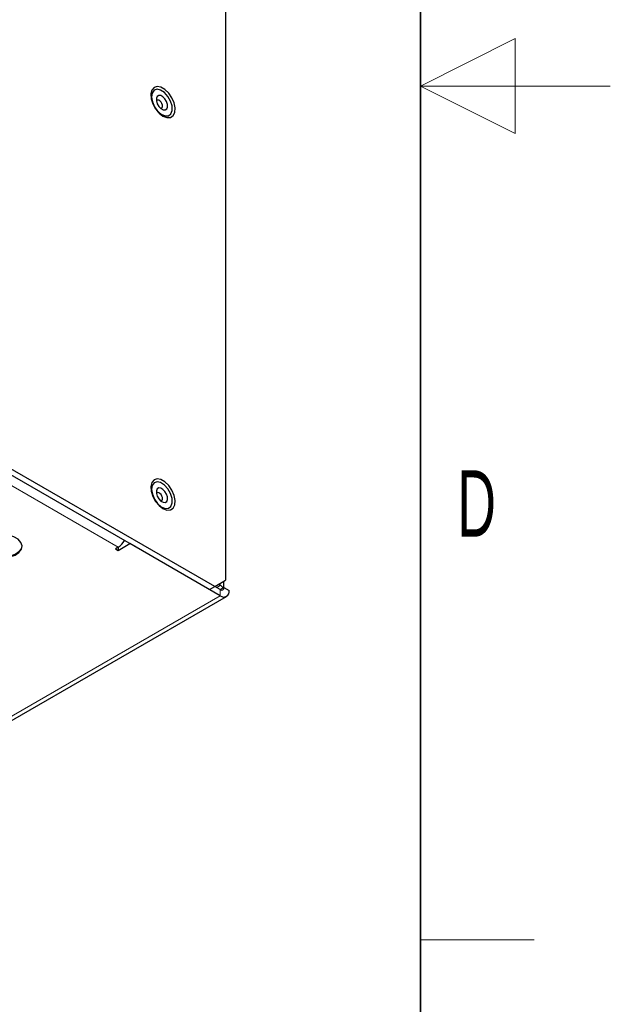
# Model space of a CAD drawing. Header units: millimetres. Extents: x 5 to 418, y 2 to 292.
# Tile 18 of 20: x 387 to 418, y 99 to 151. Entities that reach past the tile are written whole.
import ezdxf

# ---------------------------------------------------------------- set-up
doc = ezdxf.new("R2010")
doc.units = ezdxf.units.MM
doc.layers.add('SLD-0', color=7, linetype='Continuous')
doc.styles.add('SLDTEXTSTYLE0', font='TXT', dxfattribs={"width": 0.605})

msp = doc.modelspace()

# ---------------------------------------------------------------- linework, layer by layer
at = {"color": 7, "linetype": 'Continuous', "lineweight": 25}
for p, q in [((397.7505, 167.7995), (397.7505, 121.2022)), ((397.1848, 120.8756), (362.8666, 140.6871)), ((396.902, 120.7123), (362.5837, 140.5238)), ((392.0937, 122.7805), (392.7065, 123.1343)), ((397.4677, 120.3857), (392.7065, 123.1343)), ((392.0937, 122.9438), (391.9522, 122.8622)), ((391.9522, 122.8622), (392.0937, 122.7805)), ((392.0937, 122.9438), (392.0937, 122.7805)), ((397.1848, 120.8756), (397.7505, 121.2022)), ((397.4677, 120.9301), (397.3734, 120.9845)), ((397.6629, 120.8174), (397.6629, 121.1517)), ((396.902, 120.7123), (397.1848, 120.8756)), ((397.4677, 120.7123), (397.1849, 120.8756)), ((397.4676, 120.7124), (397.6169, 120.7985)), ((397.6169, 120.7985), (397.6562, 120.8212)), ((397.6562, 120.8212), (397.9391, 120.6579)), ((371.584, 105.218), (397.801, 120.3527))]:
    msp.add_line(p, q, dxfattribs=at)
at = {"color": 7, "linetype": 'Continuous', "lineweight": 18}
for p, q in [((392.0937, 122.9438), (365.695, 138.1834)), ((397.2791, 120.8212), (397.4677, 120.9301)), ((397.4677, 121.0389), (397.4677, 120.9301)), ((397.4677, 120.3857), (397.4677, 120.7123)), ((381.3229, 111.0655), (397.4677, 120.3857))]:
    msp.add_line(p, q, dxfattribs=at)
at = {"color": 7, "linetype": 'Continuous', "lineweight": 25, "flags": 128}
for points in [[(394.4507, 145.6655), (394.6589, 145.5854), (394.8445, 145.5943), (394.9874, 145.6911), (395.0722, 145.8653), (395.0896, 146.0981), (395.0378, 146.3643), (394.9224, 146.6349), (394.7558, 146.8808), (394.5562, 147.0751), (394.3452, 147.197), (394.1456, 147.2331), (393.979, 147.1795), (393.8636, 147.0421), (393.8118, 146.8358), (393.8292, 146.5829), (393.914, 146.3107), (394.0569, 146.0489), (394.2425, 145.8258), (394.4507, 145.6655)], [(394.9305, 146.2009), (394.8522, 146.4598), (394.7124, 146.7072), (394.5298, 146.9096), (394.3292, 147.0398), (394.1377, 147.0801), (393.9811, 147.0251), (393.8806, 146.8822), (393.8497, 146.6707), (393.8926, 146.4192), (394.0035, 146.1617), (394.1675, 145.9329), (394.3624, 145.7637), (394.5618, 145.677), (394.7389, 145.6845), (394.8697, 145.7851), (394.9366, 145.9654), (394.9305, 146.2009)], [(394.6864, 146.2802), (394.64, 146.4296), (394.5566, 146.5706), (394.4487, 146.6817), (394.3328, 146.746), (394.2266, 146.7538), (394.1462, 146.7038), (394.1039, 146.6037), (394.1061, 146.4686), (394.1525, 146.3192), (394.236, 146.1782), (394.3438, 146.0671), (394.4597, 146.0027), (394.5659, 145.995), (394.6463, 146.045), (394.6886, 146.1451), (394.6864, 146.2802)], [(394.4254, 146.2458), (394.3997, 146.3288), (394.3533, 146.4072), (394.2934, 146.4689), (394.229, 146.5047), (394.17, 146.509), (394.1254, 146.4812), (394.1091, 146.4526)], [(394.3204, 146.0866), (394.3585, 146.0874), (394.4032, 146.1152), (394.4267, 146.1708), (394.4254, 146.2458)], [(394.4507, 124.9798), (394.6589, 124.8997), (394.8445, 124.9086), (394.9874, 125.0054), (395.0722, 125.1796), (395.0896, 125.4124), (395.0378, 125.6786), (394.9224, 125.9492), (394.7558, 126.1951), (394.5562, 126.3894), (394.3452, 126.5113), (394.1456, 126.5474), (393.979, 126.4938), (393.8636, 126.3564), (393.8118, 126.1501), (393.8292, 125.8972), (393.914, 125.625), (394.0569, 125.3632), (394.2425, 125.1401), (394.4507, 124.9798)], [(394.9305, 125.5152), (394.8522, 125.7741), (394.7124, 126.0215), (394.5298, 126.2239), (394.3292, 126.3541), (394.1377, 126.3944), (393.9811, 126.3394), (393.8806, 126.1965), (393.8497, 125.985), (393.8926, 125.7335), (394.0035, 125.476), (394.1675, 125.2472), (394.3624, 125.078), (394.5618, 124.9913), (394.7389, 124.9988), (394.8697, 125.0994), (394.9366, 125.2797), (394.9305, 125.5152)], [(394.6864, 125.5945), (394.64, 125.7439), (394.5566, 125.8849), (394.4487, 125.996), (394.3328, 126.0603), (394.2266, 126.0681), (394.1462, 126.0181), (394.1039, 125.918), (394.1061, 125.7829), (394.1525, 125.6335), (394.236, 125.4925), (394.3438, 125.3814), (394.4597, 125.317), (394.5659, 125.3093), (394.6463, 125.3593), (394.6886, 125.4594), (394.6864, 125.5945)], [(394.4254, 125.5601), (394.3997, 125.6431), (394.3533, 125.7215), (394.2934, 125.7832), (394.229, 125.819), (394.17, 125.8233), (394.1254, 125.7955), (394.1091, 125.7669)], [(394.3204, 125.4009), (394.3585, 125.4017), (394.4032, 125.4295), (394.4267, 125.4851), (394.4254, 125.5601)], [(385.7879, 122.391), (386.0848, 122.3863), (386.392, 122.4338), (386.6612, 122.5315), (386.8686, 122.6706), (386.9957, 122.8389), (387.0313, 123.0213), (386.9722, 123.2016), (386.8236, 123.3639), (386.5988, 123.4937), (386.3177, 123.5794), (386.0053, 123.6136), (385.8545, 123.6107)], [(385.7721, 122.4362), (386.0848, 122.4299), (386.392, 122.4774), (386.6612, 122.575), (386.8686, 122.7142), (386.9957, 122.8824), (387.0314, 123.02)]]:
    msp.add_lwpolyline(points, dxfattribs=at)
at = {"color": 7, "linetype": 'Continuous', "lineweight": 25}
for centre, radius, start, end in [((391.5754, 123.7689), 0.9744, 302.13489, 331.33284), ((397.2524, 120.5356), 0.4494, 35.80661, 61.3803), ((397.5413, 120.8026), 0.1165, 230.79671, 9.21404), ((397.6517, 120.6113), 0.2911, 230.79671, 9.21404)]:
    msp.add_arc(centre, radius, start, end, dxfattribs=at)
at = {"layer": 'SLD-0', "lineweight": 35}
msp.add_line((408, 12), (408, 282.5), dxfattribs=at)
at = {"layer": 'SLD-0', "lineweight": 18}
for p, q in [((413, 149.75), (408, 147.25)), ((413, 144.75), (413, 149.75)), ((418, 147.25), (408, 147.25)), ((408, 147.25), (413, 144.75)), ((408, 102.25), (414, 102.25))]:
    msp.add_line(p, q, dxfattribs=at)

# ---------------------------------------------------------------- texts
at = {"layer": 'SLD-0', "insert": (410.9597, 127.0011), "char_height": 3.5, "attachment_point": 2, "style": 'SLDTEXTSTYLE0'}
msp.add_mtext('D', dxfattribs=at)

doc.saveas('drawing.dxf')
